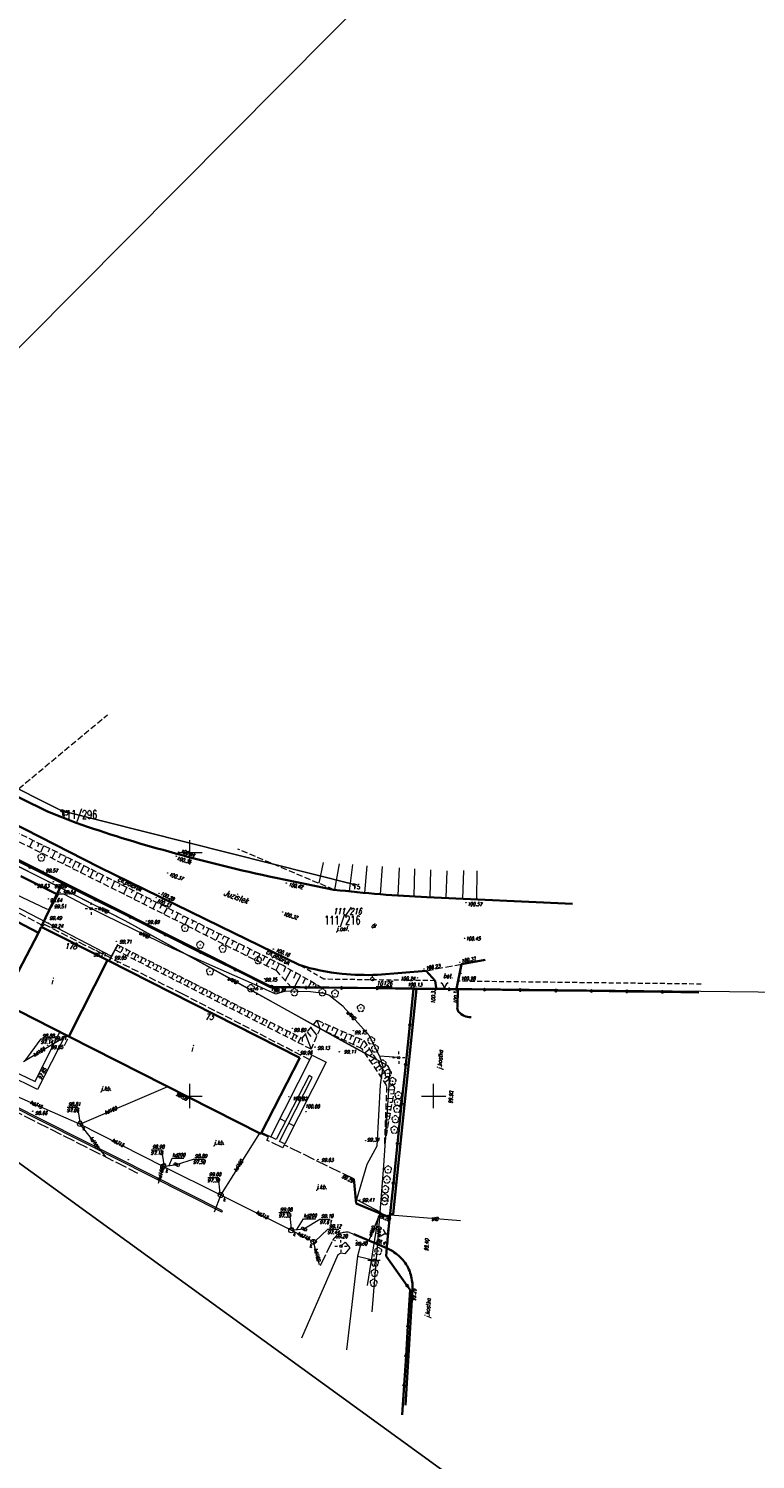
# Model space of a CAD drawing. Header units: metres. Extents: x 7501691 to 7504871, y 5814048 to 5814963.
# Tile 22 of 89: x 7502267 to 7502416, y 5814375 to 5814669. Entities that reach past the tile are written whole.
import ezdxf
from ezdxf.enums import TextEntityAlignment as Align

# ---------------------------------------------------------------- set-up
doc = ezdxf.new("R2010")
doc.units = ezdxf.units.M
doc.header["$MEASUREMENT"] = 0
for name, pattern in [('1', [0]), ('11', [3, 2.5, -0.5]), ('BUD', [0]), ('GDE', [0]), ('KOC', [1.5, 1, -0.5]), ('KOJ', [0]), ('KOU', [2, 1.5, -0.5]), ('SCH', [0]), ('UBK', [0]), ('UEB', [0]), ('UOK', [0]), ('UPC', [0]), ('UPE', [0]), ('UPK', [0]), ('UPT', [0]), ('WJD', [0]), ('WSQ', [1.75, 1.25, -0.5])]:
    doc.linetypes.add(name, pattern=pattern)
doc.layers.get('0').update_dxf_attribs({"linetype": 'CONTINUOUS'})
for name, color, linetype, lineweight in [('1_ view 1', 7, 'CONTINUOUS', 15), ('Dzialki', 7, 'GDE', 18), ('EADOD_T_0', 7, 'CONTINUOUS', 25), ('EADTD_T_0', 7, 'CONTINUOUS', 20), ('EBTPO_L_6', 7, 'WJD', 18), ('EBUOA_T_1', 7, 'CONTINUOUS', 20), ('EBUPP_L_1', 7, 'BUD', 35), ('EBUPP_L_3', 7, '1', 35), ('EDZPD_L_0', 7, 'GDE', 20), ('EDZPP_T_0', 7, 'CONTINUOUS', 15), ('EDZTD_T_0', 7, 'CONTINUOUS', 20), ('EKLTK_T_0', 7, 'CONTINUOUS', 18), ('KRZYZE_L_0', 7, '1', 18), ('Numery_dzialek', 7, 'CONTINUOUS', 18), ('Numery_punktow', 7, 'CONTINUOUS', 9), ('Punkty', 7, 'CONTINUOUS', 18), ('SDROK_T_0', 7, 'CONTINUOUS', 18), ('SDROK_T_1', 7, 'CONTINUOUS', 18), ('SDRPK_L_0', 7, 'KOJ', 35), ('SDRPK_L_1', 7, '11', 15), ('SDRPK_L_2', 7, 'KOC', 18), ('SDRPK_L_3', 7, 'KOJ', 35), ('SDRPK_L_4', 7, 'KOU', 18), ('SDRPK_L_5', 7, '11', 18), ('SZNPS_T_0', 7, 'CONTINUOUS', 18), ('SZNPS_T_3', 7, 'CONTINUOUS', 18), ('SZOPO_L_0', 7, 'CONTINUOUS', 35), ('SZOPO_T_0', 7, 'CONTINUOUS', 18), ('SZZPZ_T_0', 3, 'CONTINUOUS', 18), ('UCCOC_T_0', 6, 'CONTINUOUS', 15), ('UCCPOR_L_1', 6, 'UPC', 18), ('UEEOO_T_0', 1, 'CONTINUOUS', 15), ('UEEPA_T_3', 1, 'CONTINUOUS', 18), ('UEEPON_L_1', 1, 'UEB', 15), ('UKKOA_T_0', 3, 'CONTINUOUS', 15), ('UKKOC_T_0', 3, 'CONTINUOUS', 15), ('UKKOO_T_0', 3, 'CONTINUOUS', 15), ('UKKPA_L_0', 3, '1', 15), ('UKKPA_T_0', 3, 'CONTINUOUS', 18), ('UKKPB_L_3', 14, 'UBK', 18), ('UKKPOD_L_0', 3, 'UPK', 15), ('UKKPOD_L_1', 3, 'UPK', 18), ('UTTOO_T_0', 30, 'CONTINUOUS', 15), ('UTTPO_L_1', 30, 'UPT', 15), ('WUKOS_T_1', 7, 'CONTINUOUS', 15), ('WUKPS_L_6', 7, 'WSQ', 18), ('WWRPH_T_1', 7, 'CONTINUOUS', 18)]:
    doc.layers.add(name, color=color, linetype=linetype, lineweight=lineweight)
doc.styles.get("Standard").update_dxf_attribs({"font": 'Simplex.SHX', "width": 0.75})

# ---------------------------------------------------------------- blocks, each defined once
blk = doc.blocks.new('GRT')
at = {"linetype": 'Continuous'}
blk.add_circle((0, 0), 0.25, dxfattribs=at)
blk = doc.blocks.new('OSM')
at = {"linetype": 'Continuous'}
blk.add_line((0, 0.375), (0, 0.875), dxfattribs=at)
blk.add_circle((0, 0), 0.375, dxfattribs=at)
blk = doc.blocks.new('BGB')
at = {"linetype": 'Continuous'}
for centre, start, end in [((-1.5, 0), 359.9995, 60), ((1.5, 0), 120, 180.0005)]:
    blk.add_arc(centre, 1.5, start, end, dxfattribs=at)
blk = doc.blocks.new('DLI')
at = {"color": 8, "linetype": 'Continuous', "lineweight": 5}
blk.add_circle((0, 0), 0.045, dxfattribs=at)
for centre, start, end in [((-0.36, 0.12), 102.1445, 221.86), ((0, 0.38), 30.1401, 149.8599), ((0.36, 0.12), 318.14, 77.8555), ((-0.22, -0.3), 174.1482, 293.8542), ((0.22, -0.3), 246.1458, 5.8518)]:
    blk.add_arc(centre, 0.375, start, end, dxfattribs=at)
blk = doc.blocks.new('SLS')
at = {"linetype": 'Continuous'}
blk.add_circle((0, 0), 0.25, dxfattribs=at)
blk = doc.blocks.new('LAT')
at = {"linetype": 'Continuous'}
for p, q in [((-1.25, 0), (-0.75, 0)), ((0, 0.75), (0, 1.25)), ((0.75, 0), (1.25, 0)), ((0, -0.75), (0, -1.25))]:
    blk.add_line(p, q, dxfattribs=at)
blk = doc.blocks.new('WLZ')
at = {"linetype": 'Continuous'}
blk.add_circle((0, 0), 0.3, dxfattribs=at)
blk = doc.blocks.new('KRA')
at = {"linetype": 'Continuous'}
for p, q in [((-0.525, -0.25), (-0.525, 0.25)), ((-0.525, 0.25), (0.525, 0.25)), ((-0.175, -0.25), (-0.175, 0.25)), ((0.175, -0.25), (0.175, 0.25)), ((0.525, 0.25), (0.525, -0.25)), ((0.525, -0.25), (-0.525, -0.25))]:
    blk.add_line(p, q, dxfattribs=at)
blk = doc.blocks.new('WSP')
at = {"linetype": 'Continuous'}
blk.add_circle((0, 0), 0.045, dxfattribs=at)

msp = doc.modelspace()

# ---------------------------------------------------------------- linework, layer by layer
at = {"color": 6, "linetype": 'Continuous'}
msp.add_lwpolyline([(7501690.64264, 5814853.18776), (7502800.37644, 5814047.53357), (7501712.58653, 5814047.53357), (7502621.69049, 5814962.90721)], dxfattribs=at)
at = {"layer": '1_ view 1', "linetype": 'Continuous'}
msp.add_lwpolyline([(7502341.05768, 5814455.34054), (7502340.61393, 5814456.16433), (7502299.73136, 5814478.81219), (7502286.70964, 5814485.97315), (7502286.70964, 5814485.97315), (7502271.83345, 5814493.56763), (7502189.90422, 5814534.58885), (7502158.45022, 5814550.02527)], dxfattribs=at)
at = {"layer": 'Dzialki'}
for p, q in [((7502316.75, 5814472.48), (7501945.89, 5814658.18)), ((7502005.96, 5814642.64), (7502273.74, 5814508.55)), ((7502273.74, 5814508.55), (7502333.68, 5814493.4)), ((7502430.59, 5814471.18), (7502316.75, 5814472.48))]:
    msp.add_line(p, q, dxfattribs=at)
at = {"layer": 'EBTPO_L_6', "linetype": 'SCH'}
for p, q in [((7502253.55306, 5814494.50264), (7502283.90706, 5814478.72323)), ((7502316.57859, 5814441.62252), (7502325.09965, 5814458.38628)), ((7502325.09965, 5814458.38628), (7502327.98339, 5814456.96083)), ((7502327.98339, 5814456.96083), (7502319.47659, 5814440.15953)), ((7502324.46659, 5814454.23519), (7502317.71941, 5814441.08402)), ((7502318.41659, 5814440.6722), (7502325.10039, 5814453.82336)), ((7502325.10039, 5814453.82336), (7502324.46659, 5814454.23519)), ((7502318.48581, 5814445.37464), (7502319.62171, 5814444.79186)), ((7502320.32337, 5814444.42401), (7502321.36798, 5814443.8951)), ((7502314.89152, 5814442.43828), (7502316.57859, 5814441.62252)), ((7502317.71941, 5814441.08402), (7502316.57859, 5814441.62252)), ((7502319.47659, 5814440.15953), (7502318.41659, 5814440.6722))]:
    msp.add_line(p, q, dxfattribs=at)
at = {"layer": 'EBTPO_L_6', "linetype": '11'}
for p, q in [((7502283.77598, 5814478.58393), (7502283.33392, 5814477.75623)), ((7502283.86419, 5814478.53682), (7502283.42213, 5814477.70912)), ((7502284.21804, 5814479.41162), (7502283.77598, 5814478.58393)), ((7502284.30624, 5814479.36451), (7502283.86419, 5814478.53682)), ((7502283.99701, 5814478.99778), (7502284.04101, 5814478.8679)), ((7502284.04121, 5814479.08054), (7502284.08522, 5814478.95067)), ((7502284.66009, 5814480.23932), (7502284.21804, 5814479.41162)), ((7502284.7483, 5814480.19221), (7502284.30624, 5814479.36451)), ((7502284.43907, 5814479.82547), (7502284.48307, 5814479.69559)), ((7502284.48327, 5814479.90824), (7502284.52727, 5814479.77836)), ((7502285.10215, 5814481.06701), (7502284.66009, 5814480.23932)), ((7502285.19036, 5814481.0199), (7502284.7483, 5814480.19221)), ((7502284.88112, 5814480.65316), (7502284.92512, 5814480.52328)), ((7502284.92533, 5814480.73593), (7502284.96933, 5814480.60605)), ((7502285.19036, 5814481.0199), (7502285.10215, 5814481.06701)), ((7502283.42213, 5814477.70912), (7502283.33392, 5814477.75623)), ((7502283.55495, 5814478.17008), (7502283.59895, 5814478.0402)), ((7502283.59916, 5814478.25285), (7502283.64316, 5814478.12297))]:
    msp.add_line(p, q, dxfattribs=at)
at = {"layer": 'EBUPP_L_1', "linetype": 'BUD'}
for p, q in [((7502268.92274, 5814483.49879), (7502191.36383, 5814523.83033)), ((7502261.47369, 5814469.17394), (7502268.92274, 5814483.49879)), ((7502261.47369, 5814469.17394), (7502275.17966, 5814462.23015)), ((7502275.17966, 5814462.23015), (7502314.57975, 5814442.26908))]:
    msp.add_line(p, q, dxfattribs=at)
at = {"layer": 'EBUPP_L_1', "linetype": 'KOJ'}
msp.add_line((7502314.57975, 5814442.26908), (7502322.52942, 5814457.83581), dxfattribs=at)
at = {"layer": 'EBUPP_L_3', "linetype": 'BUD'}
for p, q in [((7502268.92274, 5814483.49879), (7502269.49272, 5814484.73197)), ((7502269.49272, 5814484.73197), (7502283.05867, 5814477.89498)), ((7502283.05867, 5814477.89498), (7502322.52942, 5814457.83581))]:
    msp.add_line(p, q, dxfattribs=at)
at = {"layer": 'EBUPP_L_3', "linetype": '1'}
msp.add_line((7502275.17966, 5814462.23015), (7502283.05867, 5814477.89498), dxfattribs=at)
at = {"layer": 'EDZPD_L_0', "linetype": 'GDE'}
for p, q in [((7502316.74662, 5814472.47544), (7501945.89356, 5814658.17782)), ((7502273.73507, 5814508.555), (7502005.96008, 5814642.63896)), ((7502333.68153, 5814493.39608), (7502273.73507, 5814508.555)), ((7502430.58545, 5814471.18376), (7502316.74662, 5814472.47544))]:
    msp.add_line(p, q, dxfattribs=at)
at = {"layer": 'KRZYZE_L_0', "linetype": '1'}
for p, q in [((7502300, 5814497.5), (7502300, 5814502.5)), ((7502297.5, 5814500), (7502302.5, 5814500)), ((7502300, 5814447.5), (7502300, 5814452.5)), ((7502350, 5814447.5), (7502350, 5814452.5)), ((7502297.5, 5814450), (7502302.5, 5814450)), ((7502347.5, 5814450), (7502352.5, 5814450))]:
    msp.add_line(p, q, dxfattribs=at)
at = {"layer": 'SDRPK_L_0', "linetype": 'KOJ'}
for p, q in [((7502350.32307, 5814473.67369), (7502348.49192, 5814475.72219)), ((7502355.74798, 5814477.08422), (7502354.73291, 5814471.98156)), ((7502350.56062, 5814472.18102), (7502350.32307, 5814473.67369)), ((7502341.72, 5814425.75), (7502346.53, 5814472.04)), ((7502355, 5814471.92), (7502354.89, 5814468.37)), ((7502334.11, 5814427.94), (7502333.62, 5814432.97)), ((7502341.02164, 5814425.07026), (7502334.11, 5814427.94)), ((7502341.12, 5814425.81), (7502341.72, 5814425.75)), ((7502333.64, 5814421.64), (7502340.4, 5814418.78)), ((7502341.63, 5814418.12), (7502340.4, 5814418.78)), ((7502344.26, 5814386.5), (7502345.71, 5814410.43))]:
    msp.add_line(p, q, dxfattribs=at)
for centre, radius, start, end in [((7502356.21519, 5814468.11542), 1.34942, 169.1253541, 217.1765433), ((7502357.75687, 5814469.73995), 3.5779, 222.9962314, 268.9859915), ((7502336.10358, 5814409.61101), 10.14614, 39.6117046, 56.9970992), ((7502338.29973, 5814411.47608), 7.26523, 14.2952847, 39.3231309), ((7502334.60308, 5814410.42707), 11.10692, 0.0150955, 14.8304705)]:
    msp.add_arc(centre, radius, start, end, dxfattribs=at)
at = {"layer": 'SDRPK_L_1', "linetype": 'KOU'}
msp.add_line((7502348.49192, 5814475.72219), (7502355.74798, 5814477.08422), dxfattribs=at)
at = {"layer": 'SDRPK_L_1', "linetype": '11'}
for p, q in [((7502297.45, 5814450.95), (7502261.51, 5814469.19)), ((7502314.54, 5814442.28), (7502297.45, 5814450.95)), ((7502260.61, 5814448.65), (7502289.27, 5814434.19)), ((7502316.13, 5814441.54), (7502314.54, 5814442.28)), ((7502315.81, 5814440.91), (7502316.13, 5814441.54)), ((7502319.04, 5814439.34), (7502315.81, 5814440.91)), ((7502319.36, 5814439.96), (7502319.04, 5814439.34)), ((7502333.62, 5814432.97), (7502319.36, 5814439.96)), ((7502340.4, 5814418.78), (7502341.12, 5814425.81)), ((7502326.82, 5814415.19), (7502329.28, 5814420.34)), ((7502332.76152, 5814421.97861), (7502333.64, 5814421.64))]:
    msp.add_line(p, q, dxfattribs=at)
msp.add_arc((7502332.14445, 5814418.77181), 3.26563, 79.1080026, 151.3008144, dxfattribs=at)
at = {"layer": 'SDRPK_L_2', "linetype": 'KOC'}
for p, q in [((7502327.50006, 5814473.97173), (7502322.40374, 5814476.90653)), ((7502350.32307, 5814473.67369), (7502327.50006, 5814473.97173))]:
    msp.add_line(p, q, dxfattribs=at)
at = {"layer": 'SDRPK_L_3', "linetype": 'KOJ'}
for p, q in [((7502270.73686, 5814508.40302), (7502256.77816, 5814515.35132)), ((7502281.40365, 5814496.98873), (7502259.56135, 5814508.11741)), ((7502276.64236, 5814506.11537), (7502270.73686, 5814508.40302)), ((7502306.26932, 5814484.78688), (7502281.40365, 5814496.98873)), ((7502329.56469, 5814492.36402), (7502317.61277, 5814494.79197)), ((7502378.53091, 5814489.44708), (7502348.63652, 5814490.84134)), ((7502322.40374, 5814476.90653), (7502306.26932, 5814484.78688)), ((7502348.49192, 5814475.72219), (7502338.4807, 5814474.8748)), ((7502360.57781, 5814477.96369), (7502355.74798, 5814477.08422))]:
    msp.add_line(p, q, dxfattribs=at)
for centre, radius, start, end in [((7502361.86116, 5814746.23711), 254.7954, 250.4603116, 254.9467716), ((7502388.26162, 5814829.29188), 341.87929, 254.2891565, 258.0739814), ((7502360.03062, 5814753.75467), 263.16011, 263.3519854, 267.5184751), ((7502335.93314, 5814519.80766), 44.9839, 252.4966942, 263.9850257), ((7502336.56342, 5814538.25061), 63.40481, 265.1650894, 271.7328192)]:
    msp.add_arc(centre, radius, start, end, dxfattribs=at)
at = {"layer": 'SDRPK_L_4', "linetype": 'KOU'}
for p, q in [((7502269.9021, 5814484.95696), (7502237.95903, 5814501.33401)), ((7502270.12387, 5814485.24218), (7502269.9021, 5814484.95696)), ((7502278.5216, 5814480.9341), (7502270.12387, 5814485.24218)), ((7502298.39091, 5814470.98757), (7502278.5216, 5814480.9341)), ((7502324.62989, 5814457.39805), (7502298.39091, 5814470.98757)), ((7502274.25608, 5814460.36858), (7502275.17966, 5814462.23015))]:
    msp.add_line(p, q, dxfattribs=at)
at = {"layer": 'SDRPK_L_5', "linetype": 'KOC'}
msp.add_line((7502404.95791, 5814472.98145), (7502355.04724, 5814473.56171), dxfattribs=at)
at = {"layer": 'SZOPO_L_0'}
for p, q in [((7502267.15075, 5814497.05192), (7502260.15523, 5814500.52084)), ((7502273.87, 5814493.72), (7502267.15075, 5814497.05192)), ((7502265.32971, 5814495.11922), (7502272.71, 5814491.46)), ((7502273.87, 5814493.72), (7502272.71, 5814491.46)), ((7502273.87, 5814493.72), (7502280.57569, 5814490.36087)), ((7502272.71, 5814491.46), (7502269.55, 5814484.86)), ((7502280.57569, 5814490.36087), (7502287.76255, 5814486.76069)), ((7502287.76255, 5814486.76069), (7502294.94941, 5814483.16052)), ((7502294.94941, 5814483.16052), (7502302.13627, 5814479.56035)), ((7502302.13627, 5814479.56035), (7502309.32314, 5814475.96017)), ((7502309.32314, 5814475.96017), (7502316.51, 5814472.36)), ((7502323.81349, 5814472.27805), (7502316.51, 5814472.36)), ((7502331.11698, 5814472.1961), (7502323.81349, 5814472.27805)), ((7502338.42047, 5814472.11415), (7502331.11698, 5814472.1961)), ((7502345.92, 5814472.03), (7502338.42047, 5814472.11415)), ((7502345.92, 5814472.03), (7502345.1419, 5814464.57047)), ((7502353.21152, 5814471.93658), (7502345.92, 5814472.03)), ((7502360.50303, 5814471.84317), (7502353.21152, 5814471.93658)), ((7502367.79455, 5814471.74975), (7502360.50303, 5814471.84317)), ((7502375.08607, 5814471.65633), (7502367.79455, 5814471.74975)), ((7502382.37758, 5814471.56291), (7502375.08607, 5814471.65633)), ((7502389.6691, 5814471.4695), (7502382.37758, 5814471.56291)), ((7502396.96062, 5814471.37608), (7502389.6691, 5814471.4695)), ((7502404.46, 5814471.28), (7502396.96062, 5814471.37608)), ((7502345.1419, 5814464.57047), (7502344.29552, 5814456.45638)), ((7502344.29552, 5814456.45638), (7502343.44914, 5814448.34228)), ((7502343.44914, 5814448.34228), (7502342.60276, 5814440.22819)), ((7502342.60276, 5814440.22819), (7502341.75638, 5814432.11409)), ((7502341.75638, 5814432.11409), (7502340.91, 5814424)), ((7502340.91, 5814424), (7502340.42, 5814419.05)), ((7502340.42, 5814419.05), (7502340.28, 5814417.15)), ((7502340.28, 5814417.15), (7502344.61758, 5814411.03155)), ((7502344.61758, 5814411.03155), (7502345.2, 5814410.21)), ((7502345.2, 5814410.21), (7502344.73035, 5814402.72472)), ((7502344.73035, 5814402.72472), (7502344.35023, 5814396.66648)), ((7502344.35023, 5814396.66648), (7502343.97012, 5814390.60824)), ((7502343.97012, 5814390.60824), (7502343.59, 5814384.55))]:
    msp.add_line(p, q, dxfattribs=at)
for centre in [(7502267.15075, 5814497.05192), (7502280.57569, 5814490.36087), (7502287.76255, 5814486.76069), (7502294.94941, 5814483.16052), (7502302.13627, 5814479.56035), (7502309.32314, 5814475.96017), (7502323.81349, 5814472.27805), (7502331.11698, 5814472.1961), (7502338.42047, 5814472.11415), (7502353.21152, 5814471.93658), (7502360.50303, 5814471.84317), (7502367.79455, 5814471.74975), (7502375.08607, 5814471.65633), (7502382.37758, 5814471.56291), (7502389.6691, 5814471.4695), (7502396.96062, 5814471.37608), (7502345.1419, 5814464.57047), (7502344.29552, 5814456.45638), (7502343.44914, 5814448.34228), (7502342.60276, 5814440.22819), (7502341.75638, 5814432.11409), (7502344.61758, 5814411.03155), (7502344.73035, 5814402.72472), (7502344.35023, 5814396.66648), (7502343.97012, 5814390.60824)]:
    msp.add_circle(centre, 0.17, dxfattribs=at)
at = {"layer": 'UCCPOR_L_1', "linetype": 'UPC'}
for p, q in [((7502268.20719, 5814452.95024), (7502273.27944, 5814463.19285)), ((7502274.46509, 5814462.59217), (7502268.74613, 5814451.36598)), ((7502261.96437, 5814456.02287), (7502268.20719, 5814452.95024)), ((7502268.74613, 5814451.36598), (7502262.59838, 5814454.37525))]:
    msp.add_line(p, q, dxfattribs=at)
at = {"layer": 'UEEPON_L_1', "linetype": 'UPE'}
for p, q in [((7502268.96349, 5814495.03278), (7502239.56874, 5814509.77482)), ((7502270.61272, 5814488.35304), (7502259.05105, 5814493.84689)), ((7502286.70964, 5814485.97315), (7502268.96349, 5814495.03278)), ((7502273.02166, 5814491.41195), (7502271.51698, 5814488.69852)), ((7502274.1307, 5814491.43194), (7502273.02166, 5814491.41195)), ((7502279.73581, 5814488.48198), (7502274.1307, 5814491.43194)), ((7502271.13259, 5814488.30361), (7502270.61272, 5814488.35304)), ((7502271.51698, 5814488.69852), (7502271.13259, 5814488.30361)), ((7502282.44922, 5814487.11592), (7502279.73581, 5814488.48198)), ((7502296.61044, 5814480.18666), (7502282.44922, 5814487.11592)), ((7502310.73047, 5814472.76352), (7502286.70964, 5814485.97315)), ((7502312.61348, 5814473.13887), (7502296.61044, 5814480.18666)), ((7502331.01194, 5814461.42283), (7502310.73047, 5814472.76352)), ((7502317.66394, 5814470.94139), (7502312.61348, 5814473.13887)), ((7502313.69926, 5814471.99757), (7502313.97643, 5814472.55214)), ((7502319.54525, 5814471.51602), (7502317.66394, 5814470.94139)), ((7502324.734, 5814471.41783), (7502319.54525, 5814471.51602)), ((7502327.52647, 5814471.04199), (7502324.734, 5814471.41783)), ((7502328.47714, 5814470.68566), (7502327.52647, 5814471.04199)), ((7502331.42836, 5814468.34922), (7502328.47714, 5814470.68566)), ((7502336.85572, 5814462.34937), (7502331.42836, 5814468.34922)), ((7502340.61393, 5814456.16433), (7502331.01194, 5814461.42283)), ((7502338.93585, 5814458.2106), (7502336.85572, 5814462.34937)), ((7502342.8584, 5814457.87579), (7502338.93585, 5814458.2106)), ((7502338.93585, 5814458.2106), (7502339.59996, 5814456.06911)), ((7502339.59996, 5814456.06911), (7502339.0619, 5814452.26659)), ((7502341.05768, 5814455.34054), (7502339.7617, 5814435.72611)), ((7502340.61393, 5814456.16433), (7502341.05768, 5814455.34054)), ((7502339.0619, 5814452.26659), (7502338.33514, 5814439.71844)), ((7502338.33514, 5814439.71844), (7502336.27611, 5814435.91568)), ((7502336.27611, 5814435.91568), (7502334.21762, 5814428.78578)), ((7502339.7617, 5814435.72611), (7502338.52848, 5814419.91412)), ((7502334.21762, 5814428.78578), (7502339.09784, 5814426.12486)), ((7502339.09784, 5814426.12486), (7502336.69057, 5814420.35745)), ((7502331.00666, 5814419.17556), (7502331.83039, 5814419.99956)), ((7502331.83039, 5814419.99956), (7502332.81286, 5814418.85898)), ((7502336.69057, 5814420.35745), (7502334.99323, 5814419.44895)), ((7502338.52848, 5814419.91412), (7502337.35837, 5814405.71818)), ((7502330.37321, 5814417.36931), (7502322.92956, 5814400.28885)), ((7502330.97521, 5814417.71796), (7502330.37321, 5814417.36931)), ((7502331.79909, 5814417.59134), (7502330.97521, 5814417.71796)), ((7502332.81286, 5814418.85898), (7502331.79909, 5814417.59134)), ((7502334.39749, 5814417.11392), (7502332.15085, 5814397.87958)), ((7502334.99323, 5814419.44895), (7502334.39749, 5814417.11392)), ((7502334.39749, 5814417.11392), (7502337.78813, 5814416.2906))]:
    msp.add_line(p, q, dxfattribs=at)
at = {"layer": 'UKKOC_T_0', "linetype": 'Continuous', "lineweight": 0}
for p, q in [((7502266.11, 5814457.13), (7502269.46776, 5814461.72078)), ((7502269.46776, 5814461.72078), (7502271.69346, 5814461.72078)), ((7502274.80613, 5814447.68632), (7502277.00468, 5814447.68632)), ((7502277.47, 5814444.6), (7502277.00468, 5814447.68632)), ((7502292.02622, 5814438.94999), (7502294.22478, 5814438.94999)), ((7502294.72, 5814435.86), (7502294.22478, 5814438.94999)), ((7502297.27, 5814435.92), (7502300.74949, 5814437.05675)), ((7502300.74949, 5814437.05675), (7502302.97518, 5814437.05675)), ((7502303.6676, 5814433.29443), (7502305.8933, 5814433.29443)), ((7502306.23, 5814429.98), (7502305.8933, 5814433.29443)), ((7502318.27728, 5814426.07199), (7502320.50298, 5814426.07199)), ((7502320.87, 5814422.73), (7502320.50298, 5814426.07199)), ((7502323.39, 5814422.7), (7502326.68961, 5814424.74383)), ((7502325.66, 5814420.16), (7502328.30642, 5814422.64405)), ((7502326.68961, 5814424.74383), (7502328.75245, 5814424.74383)), ((7502328.30642, 5814422.64405), (7502330.5864, 5814422.64405))]:
    msp.add_line(p, q, dxfattribs=at)
at = {"layer": 'UKKOO_T_0', "linetype": 'Continuous', "lineweight": 0}
for p, q in [((7502295.72278, 5814435.76288), (7502296.342, 5814437.25113)), ((7502296.342, 5814437.25113), (7502298.78483, 5814437.24175)), ((7502321.95334, 5814422.56335), (7502323.29885, 5814424.80625)), ((7502323.29885, 5814424.80625), (7502325.74167, 5814424.79668))]:
    msp.add_line(p, q, dxfattribs=at)
at = {"layer": 'UKKPA_L_0', "linetype": '1'}
for centre, radius in [((7502277.43, 5814444.24), 0.49772), ((7502294.54, 5814435.56), 0.49759), ((7502306.33, 5814429.65), 0.50181), ((7502320.8, 5814422.43), 0.50475), ((7502325.33, 5814420.07), 0.49753)]:
    msp.add_circle(centre, radius, dxfattribs=at)
at = {"layer": 'UKKPB_L_3', "linetype": 'UOK'}
for p, q in [((7502306.52536, 5814426.13988), (7502263.00671, 5814448.1286)), ((7502306.68959, 5814426.445), (7502263.18901, 5814448.40215)), ((7502306.52536, 5814426.13988), (7502306.68959, 5814426.445))]:
    msp.add_line(p, q, dxfattribs=at)
at = {"layer": 'UKKPOD_L_0', "linetype": 'UPK'}
for p, q in [((7502274.86, 5814462.41), (7502265.81, 5814457.05)), ((7502277.43, 5814444.24), (7502295.45, 5814451.97)), ((7502277.43, 5814444.24), (7502262.74, 5814450.65)), ((7502294.54, 5814435.56), (7502277.43, 5814444.24)), ((7502277.43, 5814444.24), (7502282.77, 5814437.47)), ((7502306.33, 5814429.65), (7502314.32, 5814442.39)), ((7502294.54, 5814435.56), (7502293.51, 5814432.04)), ((7502294.54, 5814435.56), (7502297.27, 5814435.92)), ((7502306.33, 5814429.65), (7502294.54, 5814435.56)), ((7502305.07, 5814426.19), (7502306.33, 5814429.65)), ((7502320.8, 5814422.43), (7502306.33, 5814429.65)), ((7502320.8, 5814422.43), (7502323.39, 5814422.7)), ((7502325.33, 5814420.07), (7502320.8, 5814422.43)), ((7502326.58, 5814415.31), (7502325.33, 5814420.07))]:
    msp.add_line(p, q, dxfattribs=at)
at = {"layer": 'UKKPOD_L_1', "linetype": 'UPK'}
for p, q in [((7502327.34519, 5814497.92823), (7502326.4806, 5814493.6723)), ((7502330.64744, 5814497.64622), (7502329.67707, 5814492.3484)), ((7502333.36693, 5814497.50538), (7502332.71444, 5814492.04868)), ((7502336.28068, 5814497.27628), (7502335.84012, 5814491.696)), ((7502339.45931, 5814497.1002), (7502339.07173, 5814491.46695)), ((7502342.93814, 5814496.87119), (7502342.69184, 5814491.18499)), ((7502346.09911, 5814496.67745), (7502345.95876, 5814491.02658)), ((7502349.40136, 5814496.43075), (7502349.24334, 5814490.8152)), ((7502352.73891, 5814496.2547), (7502352.51024, 5814490.74509)), ((7502356.16472, 5814496.32588), (7502355.91845, 5814490.49841)), ((7502358.86654, 5814496.25567), (7502358.79687, 5814490.33994))]:
    msp.add_line(p, q, dxfattribs=at)
at = {"layer": 'UTTPO_L_1', "linetype": 'UPT'}
for p, q in [((7502341.19211, 5814425.53883), (7502338.62552, 5814425.25324)), ((7502355.51479, 5814424.40039), (7502341.19211, 5814425.53883)), ((7502338.62552, 5814425.25324), (7502336.37804, 5814411.1205))]:
    msp.add_line(p, q, dxfattribs=at)
at = {"layer": 'WUKPS_L_6', "linetype": 'WSQ'}
for p, q in [((7502263.52907, 5814511.99089), (7502283.05489, 5814528.26677)), ((7502286.49495, 5814491.41675), (7502247.10491, 5814511.08806)), ((7502277.57051, 5814497.64728), (7502260.93354, 5814505.84362)), ((7502329.56469, 5814492.36402), (7502309.81549, 5814500.70035)), ((7502290.20671, 5814491.23269), (7502277.57051, 5814497.64728)), ((7502317.83587, 5814475.67334), (7502286.49495, 5814491.41675)), ((7502304.5462, 5814484.046), (7502290.20671, 5814491.23269)), ((7502319.12337, 5814476.78014), (7502304.5462, 5814484.046)), ((7502324.85344, 5814459.62942), (7502284.76619, 5814479.96604)), ((7502285.14625, 5814481.04346), (7502323.04692, 5814461.8789)), ((7502320.84784, 5814472.25145), (7502317.83587, 5814475.67334)), ((7502327.3038, 5814472.13447), (7502319.12337, 5814476.78014)), ((7502323.04692, 5814461.8789), (7502326.08827, 5814465.55508)), ((7502326.72229, 5814463.8124), (7502324.85344, 5814459.62942)), ((7502326.08827, 5814465.55508), (7502335.72177, 5814461.40562)), ((7502335.3418, 5814459.69447), (7502326.72229, 5814463.8124)), ((7502335.72177, 5814461.40562), (7502341.99736, 5814451.67873)), ((7502340.44463, 5814452.1221), (7502335.3418, 5814459.69447)), ((7502339.97126, 5814440.20773), (7502340.44463, 5814452.1221)), ((7502341.99736, 5814451.67873), (7502339.97126, 5814440.20773))]:
    msp.add_line(p, q, dxfattribs=at)
at = {"layer": 'WUKPS_L_6', "linetype": '1'}
for p, q in [((7502267.73245, 5814502.52194), (7502267.09697, 5814501.12068)), ((7502268.97803, 5814501.84751), (7502268.73164, 5814501.18581)), ((7502269.95114, 5814501.34169), (7502269.34159, 5814500.01828)), ((7502271.20968, 5814500.75808), (7502270.84653, 5814500.08339)), ((7502272.36443, 5814500.21337), (7502271.69002, 5814498.8121)), ((7502273.44133, 5814499.65567), (7502273.05225, 5814498.82529)), ((7502274.5831, 5814499.09799), (7502273.96059, 5814497.72268)), ((7502275.64703, 5814498.59218), (7502275.232, 5814497.78775)), ((7502276.52931, 5814498.13824), (7502275.82895, 5814496.76292)), ((7502277.41159, 5814497.69728), (7502276.98359, 5814496.89284)), ((7502278.25494, 5814497.3082), (7502277.51567, 5814495.88098)), ((7502279.31109, 5814496.7505), (7502278.99984, 5814496.02393)), ((7502280.16742, 5814496.32251), (7502279.50599, 5814494.94719)), ((7502281.07565, 5814495.84263), (7502280.68657, 5814495.05117)), ((7502282.20445, 5814495.32386), (7502281.53005, 5814493.89665)), ((7502283.24244, 5814494.74021), (7502282.95711, 5814494.15635)), ((7502284.53991, 5814494.07876), (7502283.89145, 5814492.71642)), ((7502285.66871, 5814493.53405), (7502285.34447, 5814492.88531)), ((7502287.05699, 5814492.88559), (7502286.36962, 5814491.47134)), ((7502288.22473, 5814492.21114), (7502287.93941, 5814491.61431)), ((7502289.15892, 5814491.73126), (7502288.4845, 5814490.39487)), ((7502290.20671, 5814491.23269), (7502289.85969, 5814490.52482)), ((7502291.17, 5814490.73261), (7502290.49559, 5814489.37027)), ((7502292.09121, 5814490.23976), (7502291.87074, 5814489.73375)), ((7502293.09026, 5814489.73394), (7502292.41584, 5814488.4235)), ((7502294.16716, 5814489.22814), (7502293.80401, 5814488.52751)), ((7502295.31339, 5814488.66631), (7502294.60006, 5814487.30396)), ((7502296.58492, 5814488.00485), (7502296.23474, 5814487.31719)), ((7502297.58397, 5814487.52499), (7502296.90955, 5814486.22751)), ((7502298.60898, 5814487.0062), (7502298.40149, 5814486.46127)), ((7502299.58208, 5814486.51336), (7502298.94659, 5814485.17697)), ((7502300.63304, 5814485.96863), (7502300.37366, 5814485.35883)), ((7502301.69696, 5814485.46283), (7502301.04849, 5814484.15238)), ((7502302.91659, 5814484.82731), (7502302.59235, 5814484.20452)), ((7502303.88969, 5814484.34744), (7502303.22824, 5814483.04997)), ((7502304.88874, 5814483.84163), (7502304.53856, 5814483.17991)), ((7502306.01755, 5814483.27097), (7502305.34312, 5814481.98646)), ((7502306.93875, 5814482.79109), (7502306.64047, 5814482.14235)), ((7502307.91186, 5814482.32419), (7502307.23744, 5814481.02671)), ((7502308.93684, 5814481.89622), (7502308.52182, 5814481.05287)), ((7502310.0397, 5814481.28664), (7502309.41718, 5814479.96322)), ((7502285.6511, 5814480.7727), (7502285.40363, 5814480.28993)), ((7502286.31955, 5814480.45099), (7502285.79984, 5814479.52258)), ((7502287.06228, 5814480.05502), (7502286.83954, 5814479.6589)), ((7502287.65646, 5814479.74567), (7502287.13675, 5814478.7925)), ((7502288.27538, 5814479.49822), (7502287.94129, 5814478.8669)), ((7502288.99335, 5814479.11462), (7502288.46128, 5814478.07481)), ((7502289.51326, 5814478.80526), (7502289.24104, 5814478.28535)), ((7502290.28074, 5814478.43405), (7502289.77342, 5814477.43138)), ((7502311.15553, 5814480.74192), (7502310.80537, 5814479.93749)), ((7502312.31028, 5814480.14531), (7502311.68777, 5814478.75703)), ((7502313.30933, 5814479.67842), (7502312.95917, 5814478.89994)), ((7502314.32136, 5814479.13369), (7502313.60803, 5814477.77134)), ((7502315.39826, 5814478.61491), (7502314.97027, 5814477.77156)), ((7502291.02347, 5814478.05046), (7502290.73886, 5814477.53055)), ((7502291.86521, 5814477.67927), (7502291.39503, 5814476.62708)), ((7502292.65746, 5814477.23379), (7502292.34811, 5814476.66437)), ((7502293.43732, 5814476.81308), (7502292.94237, 5814475.82278)), ((7502294.19241, 5814476.479), (7502293.87069, 5814475.90957)), ((7502295.03416, 5814476.07067), (7502294.47733, 5814475.08036)), ((7502295.87592, 5814475.62521), (7502295.52944, 5814475.01864)), ((7502316.37137, 5814478.1091), (7502315.64506, 5814476.77269)), ((7502317.30555, 5814477.62922), (7502316.95538, 5814476.90264)), ((7502318.34353, 5814477.12341), (7502317.64316, 5814475.79998)), ((7502319.641, 5814476.48791), (7502319.17411, 5814475.50183)), ((7502320.69197, 5814475.86534), (7502319.5636, 5814473.7245)), ((7502296.73006, 5814475.14261), (7502296.22273, 5814474.20182)), ((7502297.52229, 5814474.77141), (7502297.15106, 5814474.17722)), ((7502298.3888, 5814474.32595), (7502297.84434, 5814473.3604)), ((7502299.15628, 5814473.95474), (7502298.82219, 5814473.32342)), ((7502299.87425, 5814473.57114), (7502299.35454, 5814472.6056)), ((7502300.51794, 5814473.27418), (7502300.20859, 5814472.70476)), ((7502301.33494, 5814472.85347), (7502300.81523, 5814471.87555)), ((7502321.76888, 5814475.25575), (7502321.27606, 5814474.13993)), ((7502322.67711, 5814474.77587), (7502321.38016, 5814472.25877)), ((7502323.72808, 5814474.17925), (7502323.13147, 5814473.05044)), ((7502324.88285, 5814473.46588), (7502324.2214, 5814472.18138)), ((7502325.4278, 5814473.12865), (7502325.23326, 5814472.68751)), ((7502325.93381, 5814472.86926), (7502325.55769, 5814472.15564)), ((7502302.13956, 5814472.42038), (7502301.86734, 5814471.83858)), ((7502302.89466, 5814472.04917), (7502302.32544, 5814471.05886)), ((7502303.63738, 5814471.67795), (7502303.30329, 5814470.99713)), ((7502304.51627, 5814471.2325), (7502303.98419, 5814470.24219)), ((7502305.20948, 5814470.88603), (7502304.9744, 5814470.29186)), ((7502306.02647, 5814470.49007), (7502305.4944, 5814469.45026)), ((7502306.86823, 5814470.04461), (7502306.55889, 5814469.37617)), ((7502307.809, 5814469.59916), (7502307.30168, 5814468.58411)), ((7502308.48984, 5814469.20319), (7502308.22999, 5814468.69566)), ((7502309.24494, 5814468.84435), (7502308.73762, 5814467.8293)), ((7502309.92577, 5814468.51026), (7502309.64117, 5814467.94084)), ((7502310.59422, 5814468.16379), (7502310.0869, 5814467.14874)), ((7502311.3617, 5814467.76783), (7502311.10186, 5814467.22317)), ((7502312.19108, 5814467.33474), (7502311.659, 5814466.34444)), ((7502312.92142, 5814466.98828), (7502312.58733, 5814466.34459)), ((7502313.76318, 5814466.54282), (7502313.20634, 5814465.57727)), ((7502314.40686, 5814466.24586), (7502314.1594, 5814465.7012)), ((7502315.21148, 5814465.81277), (7502314.69178, 5814464.81009)), ((7502315.8428, 5814465.5158), (7502315.52109, 5814464.79784)), ((7502316.56076, 5814465.16934), (7502316.00393, 5814464.15428)), ((7502317.40252, 5814464.7115), (7502317.1303, 5814464.16684)), ((7502318.35567, 5814464.29081), (7502317.79884, 5814463.23861)), ((7502319.08602, 5814463.85771), (7502318.82618, 5814463.28829)), ((7502326.11679, 5814462.44777), (7502324.89114, 5814464.01954)), ((7502326.72229, 5814463.8124), (7502325.34902, 5814464.60137)), ((7502326.72229, 5814463.8124), (7502326.08827, 5814465.55508)), ((7502327.18096, 5814464.32935), (7502327.47793, 5814464.94829)), ((7502327.99806, 5814463.27738), (7502328.55487, 5814464.46573)), ((7502329.18629, 5814463.46323), (7502329.43375, 5814464.06978)), ((7502329.75584, 5814462.38646), (7502330.37452, 5814463.66147)), ((7502319.98967, 5814463.39987), (7502319.51948, 5814462.38483)), ((7502320.65811, 5814463.10292), (7502320.39827, 5814462.54588)), ((7502321.40084, 5814462.71933), (7502320.90591, 5814461.64238)), ((7502321.95788, 5814462.4471), (7502321.63617, 5814461.7539)), ((7502322.7625, 5814462.02639), (7502322.20566, 5814461.03608)), ((7502323.04692, 5814461.8789), (7502323.04732, 5814461.17237)), ((7502323.74024, 5814462.64543), (7502324.85344, 5814459.62942)), ((7502324.0496, 5814463.14059), (7502324.81717, 5814462.20001)), ((7502330.98123, 5814462.42379), (7502331.35242, 5814463.30267)), ((7502331.67454, 5814461.47082), (7502332.28082, 5814462.85722)), ((7502332.88753, 5814461.58241), (7502333.24634, 5814462.44891)), ((7502333.4942, 5814460.60467), (7502334.12522, 5814462.10247)), ((7502334.58339, 5814460.90191), (7502334.94221, 5814461.73127)), ((7502334.96726, 5814459.87462), (7502335.72177, 5814461.40562)), ((7502335.74705, 5814459.91188), (7502336.30396, 5814460.45658)), ((7502335.94526, 5814458.90931), (7502336.7992, 5814459.65211)), ((7502336.91081, 5814458.35247), (7502337.46775, 5814458.69913)), ((7502337.08429, 5814457.17661), (7502337.98775, 5814457.84516)), ((7502337.77752, 5814456.65686), (7502338.49536, 5814457.10257)), ((7502338.09951, 5814455.66669), (7502338.95346, 5814456.31047)), ((7502338.8051, 5814455.2831), (7502339.3744, 5814455.70403)), ((7502339.0652, 5814454.24341), (7502339.90678, 5814454.87481)), ((7502339.91936, 5814453.59991), (7502340.50105, 5814454.00846)), ((7502340.01232, 5814452.86097), (7502340.80439, 5814453.45523)), ((7502340.98286, 5814452.04915), (7502341.59677, 5814452.22749)), ((7502340.34086, 5814449.56236), (7502341.59102, 5814449.51305)), ((7502341.91256, 5814451.20885), (7502340.4396, 5814451.28288)), ((7502341.73941, 5814450.39189), (7502341.18241, 5814450.41656)), ((7502340.22996, 5814446.50505), (7502341.04689, 5814446.4928)), ((7502340.29162, 5814447.91612), (7502341.31898, 5814447.85439)), ((7502340.73733, 5814447.22304), (7502341.17055, 5814447.22311)), ((7502340.99701, 5814448.73316), (7502341.47975, 5814448.70848)), ((7502340.06955, 5814443.43535), (7502340.52753, 5814443.39829)), ((7502340.16829, 5814445.15587), (7502340.81194, 5814445.11884)), ((7502340.45311, 5814444.31423), (7502340.68828, 5814444.33902)), ((7502340.58901, 5814445.92335), (7502340.94797, 5814445.8739)), ((7502340.08212, 5814442.19758), (7502340.35444, 5814442.18525)), ((7502340.29245, 5814442.80412), (7502340.46574, 5814442.80415))]:
    msp.add_line(p, q, dxfattribs=at)
at = {"layer": 'WUKPS_L_6', "linetype": 'UPK'}
for p, q in [((7502327.34519, 5814497.92823), (7502326.4806, 5814493.6723)), ((7502330.64744, 5814497.64622), (7502329.67707, 5814492.3484)), ((7502333.36693, 5814497.50538), (7502332.71444, 5814492.04868)), ((7502336.28068, 5814497.27628), (7502335.84012, 5814491.696)), ((7502339.45931, 5814497.1002), (7502339.07173, 5814491.46695)), ((7502342.93814, 5814496.87119), (7502342.69184, 5814491.18499)), ((7502346.09911, 5814496.67745), (7502345.95876, 5814491.02658)), ((7502349.40136, 5814496.43075), (7502349.24334, 5814490.8152)), ((7502352.73891, 5814496.2547), (7502352.51024, 5814490.74509)), ((7502356.16472, 5814496.32588), (7502355.91845, 5814490.49841)), ((7502358.86654, 5814496.25567), (7502358.79687, 5814490.33994))]:
    msp.add_line(p, q, dxfattribs=at)

# ---------------------------------------------------------------- block references
at = {"layer": 'EDZPP_T_0', "rotation": 0.0091424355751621}
for p in [(7502273.73507, 5814508.555), (7502316.74662, 5814472.47544)]:
    msp.add_blockref('GRT', p, dxfattribs=at)
at = {"layer": 'Punkty'}
for p in [(7502273.74, 5814508.55), (7502333.68, 5814493.4), (7502316.75, 5814472.48)]:
    msp.add_blockref('GRT', p, dxfattribs=at)
at = {"layer": 'SZNPS_T_0', "rotation": 0.0091424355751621}
msp.add_blockref('OSM', (7502337.4423, 5814474.0136), dxfattribs=at)
at = {"layer": 'SZOPO_T_0'}
for p, rotation in [((7502352.23684, 5814471.95781), 358.9111547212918), ((7502340.67166, 5814421.59231), 73.95566639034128)]:
    msp.add_blockref('BGB', p, dxfattribs=dict(at, rotation=rotation))
at = {"layer": 'SZZPZ_T_0', "rotation": 0.0091424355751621}
for p in [(7502269.49615, 5814498.93552), (7502299.0044, 5814484.51751), (7502302.1067, 5814481.01226), (7502306.7367, 5814480.24101), (7502313.99339, 5814477.86565), (7502304.10745, 5814475.5826), (7502312.50505, 5814472.09838), (7502321.44634, 5814471.30631), (7502327.16578, 5814471.27723), (7502329.79555, 5814471.02767), (7502335.07551, 5814468.04881), (7502337.20986, 5814461.41006), (7502338.0023, 5814459.73078), (7502339.55547, 5814456.62571), (7502340.63314, 5814454.66129), (7502341.58401, 5814453.0454), (7502342.63038, 5814448.73615), (7502342.78859, 5814450.1304), (7502342.50385, 5814447.37359), (7502341.93419, 5814443.06407), (7502342.15565, 5814445.21882), (7502340.66804, 5814434.88863), (7502340.09833, 5814430.8643), (7502340.41488, 5814432.82894), (7502339.94029, 5814428.39269), (7502340.03523, 5814429.15319), (7502338.64279, 5814418.1576), (7502337.88303, 5814413.68961), (7502337.97776, 5814415.74928), (7502337.69325, 5814411.62993)]:
    msp.add_blockref('DLI', p, dxfattribs=at)
at = {"layer": 'UEEPA_T_3'}
for name, p, rotation in [('LAT', (7502279.73581, 5814488.48198), 359.7502997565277), ('SLS', (7502279.73581, 5814488.48198), 0.0091424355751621), ('LAT', (7502313.69926, 5814471.99757), 359.788787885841), ('SLS', (7502313.69926, 5814471.99757), 0.0091424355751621), ('LAT', (7502342.8584, 5814457.87579), 0.0091424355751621), ('SLS', (7502342.8584, 5814457.87579), 0.0091424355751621), ('LAT', (7502331.00666, 5814419.17556), 0.0091424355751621), ('SLS', (7502331.00666, 5814419.17556), 0.0091424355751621), ('LAT', (7502337.78813, 5814416.2906), 0.0559155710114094), ('SLS', (7502337.78813, 5814416.2906), 0.0091424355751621)]:
    msp.add_blockref(name, p, dxfattribs=dict(at, rotation=rotation))
at = {"layer": 'UKKPA_T_0'}
for p in [(7502277.47, 5814444.6), (7502294.72, 5814435.86), (7502306.23, 5814429.98), (7502320.87, 5814422.73), (7502325.66, 5814420.16)]:
    msp.add_blockref('WLZ', p, dxfattribs=at)
for p, rotation in [((7502297.27, 5814435.92), 333.1707847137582), ((7502323.39, 5814422.7), 332.2672377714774)]:
    msp.add_blockref('KRA', p, dxfattribs=dict(at, rotation=rotation))
at = {"layer": 'WUKOS_T_1', "rotation": 0.009169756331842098}
for p in [(7502350.38, 5814471.98), (7502355, 5814471.92), (7502354.01, 5814450.91), (7502341.72, 5814425.75), (7502349.09, 5814420.33), (7502345.71, 5814410.43)]:
    msp.add_blockref('WSP', p, dxfattribs=at)
at = {"layer": 'WWRPH_T_1', "rotation": 0.0091424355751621}
for p in [(7502297.19228, 5814499.2375), (7502297.70022, 5814500.08437), (7502269.8695, 5814496.12821), (7502268.28927, 5814493.36175), (7502271.95862, 5814493.98332), (7502295.4428, 5814495.79358), (7502319.77441, 5814493.7087), (7502270.99948, 5814490.48308), (7502273.31384, 5814491.83832), (7502293.07259, 5814490.71242), (7502293.63698, 5814491.61576), (7502271.50779, 5814489.07183), (7502319.04148, 5814487.781), (7502356.63891, 5814489.70642), (7502270.49205, 5814486.47482), (7502270.94384, 5814485.51519), (7502291.03039, 5814485.94298), (7502284.87769, 5814481.76446), (7502356.35784, 5814482.36746), (7502280.81337, 5814479.90086), (7502317.12331, 5814480.15952), (7502285.16065, 5814477.47407), (7502348.06025, 5814476.09984), (7502355.39893, 5814477.45589), (7502315.30713, 5814474.0917), (7502346.69501, 5814474.26607), (7502355.6709, 5814475.17076), (7502321.01055, 5814463.87459), (7502271.445, 5814462.39889), (7502333.54321, 5814463.42497), (7502270.82434, 5814460.42293), (7502322.25326, 5814459.30209), (7502325.69678, 5814460.03653), (7502330.66481, 5814459.07762), (7502320.29926, 5814449.88539), (7502267.74194, 5814446.88498), (7502323.79985, 5814446.78103), (7502336.05113, 5814440.85541), (7502287.33277, 5814436.95236), (7502326.28538, 5814436.95858), (7502334.92405, 5814428.66135), (7502329.78818, 5814420.30547), (7502334.13505, 5814420.36262), (7502340.62683, 5814422.39597)]:
    msp.add_blockref('WSP', p, dxfattribs=at)
at = {"layer": 'WWRPH_T_1'}
msp.add_blockref('WSP', (7502333.52501, 5814432.93171), dxfattribs=at)

# ---------------------------------------------------------------- texts
at = {"layer": 'EADOD_T_0', "oblique": 15, "width": 0.7}
msp.add_text('Juzistek', height=1.25, rotation=339.4531073, dxfattribs=at).set_placement((7502309.51977, 5814490.92939), align=Align.MIDDLE)
at = {"layer": 'EADTD_T_0', "lineweight": 13, "oblique": 15, "width": 0.7}
msp.add_text('178', height=1.25, dxfattribs=at).set_placement((7502275.52633, 5814480.75807), align=Align.MIDDLE)
msp.add_text('73', height=1.25, dxfattribs=at).set_placement((7502303.97052, 5814465.64406), align=Align.CENTER)
at = {"layer": 'EBUOA_T_1', "lineweight": 13, "oblique": 15, "width": 0.7}
for p in [(7502271.6415, 5814473.62949), (7502300.40026, 5814459.77092)]:
    msp.add_text('i', height=1.25, rotation=0.0091424, dxfattribs=at).set_placement(p, align=Align.MIDDLE)
at = {"layer": 'EDZTD_T_0', "lineweight": 13, "oblique": 15, "width": 0.7}
msp.add_text('111/216', height=1.25, rotation=0.0091424, dxfattribs=at).set_placement((7502329.34583, 5814488.53913), align=Align.TOP_LEFT)
at = {"layer": 'EKLTK_T_0', "oblique": 15, "width": 0.7}
msp.add_text('dr', height=0.9, rotation=0.0091424, dxfattribs=at).set_placement((7502337.72855, 5814485.00262), align=Align.MIDDLE)
at = {"layer": 'Numery_dzialek', "width": 0.7}
for s, p in [('111/296', (7502273.53265, 5814508.65938)), ('111/216', (7502327.55778, 5814486.98981))]:
    msp.add_text(s, height=1.75, dxfattribs=at).set_placement(p, align=Align.TOP_LEFT)
at = {"layer": 'Numery_punktow', "width": 0.7}
for s, p in [('E5', (7502273.74, 5814508.55)), ('F5', (7502333.68, 5814493.4)), ('H6', (7502316.75, 5814472.48))]:
    msp.add_text(s, height=0.9, dxfattribs=at).set_placement(p, align=Align.TOP_LEFT)
at = {"layer": 'SDROK_T_0', "oblique": 15, "width": 0.7}
for s, rotation, p in [('j.asf.', 359.2839305, (7502331.3682, 5814484.21689)), ('j.kostka', 85.8176832, (7502351.44605, 5814457.47195)), ('j.kostka', 85.8176832, (7502348.9581, 5814406.46888))]:
    msp.add_text(s, height=0.9, rotation=rotation, dxfattribs=at).set_placement(p, align=Align.MIDDLE)
for p in [(7502282.7883, 5814451.39145), (7502305.99235, 5814440.29386), (7502327.03453, 5814431.21402)]:
    msp.add_text('j.kb.', height=0.9, dxfattribs=at).set_placement(p, align=Align.MIDDLE)
at = {"layer": 'SDROK_T_1', "lineweight": 9, "oblique": 15, "width": 0.7}
for s, rotation, p in [('ch.polbruk', 334.5822826, (7502287.60268, 5814493.36969)), ('ch.polbruk', 332.0296872, (7502317.99306, 5814478.3659)), ('bet.', 359.4304252, (7502352.95714, 5814474.66504))]:
    msp.add_text(s, height=0.9, rotation=rotation, dxfattribs=at).set_placement(p, align=Align.MIDDLE)
at = {"layer": 'SZNPS_T_3', "oblique": 15, "width": 0.7}
msp.add_text('%%U10126', height=0.9, rotation=0.0091424, dxfattribs=at).set_placement((7502338.26044, 5814472.67023))
at = {"layer": 'UCCOC_T_0', "lineweight": 9, "oblique": 15, "width": 0.7}
msp.add_text('97.85', height=0.75, rotation=63.4442511, dxfattribs=at).set_placement((7502269.49363, 5814453.28632))
at = {"layer": 'UEEOO_T_0', "lineweight": 9, "oblique": 15, "width": 0.7}
for rotation, p in [(332.2506199, (7502282.20973, 5814488.25389)), (332.0581913, (7502290.60759, 5814483.12194)), (333.4441084, (7502308.76572, 5814473.74551)), (314.0381783, (7502333.07076, 5814466.55645)), (65.0653829, (7502337.35569, 5814422.1954)), (84.0003065, (7502338.78162, 5814422.10056))]:
    msp.add_text('eNAD', height=0.75, rotation=rotation, dxfattribs=at).set_placement(p, align=Align.MIDDLE)
at = {"layer": 'UKKOA_T_0', "lineweight": 9, "oblique": 15, "width": 0.7}
for p in [(7502277.94074, 5814442.95045), (7502294.92288, 5814434.22888), (7502306.77976, 5814428.31251), (7502321.13239, 5814421.1983), (7502324.52826, 5814418.85892)]:
    msp.add_text('k', height=0.75, dxfattribs=at).set_placement(p)
at = {"layer": 'UKKOC_T_0', "lineweight": 9, "oblique": 15, "width": 0.7}
for s, p in [('97.14', (7502269.40077, 5814461.47078)), ('98.88', (7502269.73571, 5814462.72078)), ('97.06', (7502274.73914, 5814447.43632)), ('98.81', (7502275.07408, 5814448.68632)), ('97.18', (7502291.95923, 5814438.69999)), ('98.90', (7502292.29417, 5814439.94999)), ('98.89', (7502301.01743, 5814438.05675)), ('97.50', (7502300.6825, 5814436.80675)), ('99.00', (7502303.93555, 5814434.29443)), ('97.30', (7502303.60061, 5814433.04443)), ('97.33', (7502318.21029, 5814425.82199)), ('99.08', (7502318.54523, 5814427.07199)), ('99.10', (7502326.95756, 5814425.74383)), ('97.61', (7502326.62262, 5814424.49383)), ('99.12', (7502328.57437, 5814423.64405)), ('97.44', (7502328.23943, 5814422.39405))]:
    msp.add_text(s, height=0.75, dxfattribs=at).set_placement(p, align=Align.TOP_LEFT)
at = {"layer": 'UKKOO_T_0', "lineweight": 9, "oblique": 15, "width": 0.7}
for s, rotation, p in [('kd160', 30.1998626, (7502267.8786, 5814458.39213)), ('kd315', 335.1694603, (7502267.25765, 5814448.80895)), ('kd160', 22.1663581, (7502282.51359, 5814446.54461)), ('kd160', 300.1735193, (7502279.73086, 5814441.564)), ('kd315', 331.7826444, (7502284.06616, 5814441.05945)), ('kd200', 359.78, (7502296.41139, 5814437.87587)), ('kd160', 73.8355097, (7502293.62763, 5814432.77303)), ('kd160', 57.1490844, (7502309.24394, 5814434.59215)), ('kd315', 332.378925, (7502313.67594, 5814426.20935)), ('kd200', 359.7757515, (7502323.36828, 5814425.43098)), ('kd315', 333.3349568, (7502322.14268, 5814421.85064)), ('kd160', 283.6547887, (7502325.81754, 5814418.70022))]:
    msp.add_text(s, height=0.75, rotation=rotation, dxfattribs=at).set_placement(p, align=Align.MIDDLE_LEFT)
at = {"layer": 'UTTOO_T_0', "lineweight": 9, "oblique": 15, "width": 0.7}
msp.add_text('tAD', height=0.75, rotation=358.4609966, dxfattribs=at).set_placement((7502350.223, 5814424.741), align=Align.MIDDLE)
at = {"layer": 'WUKOS_T_1', "lineweight": 9, "oblique": 15, "width": 0.7}
for s, rotation, p in [('100.35', 343.9491613, (7502297.19413, 5814498.49224)), ('100.44', 340.0711609, (7502297.9624, 5814500.02939)), ('99.57', 0.0091424, (7502270.38966, 5814495.90522)), ('100.37', 339.7265932, (7502295.61243, 5814495.2371)), ('100.42', 348.8203489, (7502320.16002, 5814493.0711)), ('100.33', 334.8943232, (7502293.08171, 5814489.94751)), ('100.28', 333.7589169, (7502293.85, 5814491.34904)), ('100.32', 343.0336513, (7502319.07603, 5814487.10364)), ('100.57', 0.0091424, (7502356.91373, 5814489.00837)), ('99.69', 0.0091424, (7502291.24888, 5814485.34694)), ('100.45', 0.0091424, (7502356.59843, 5814481.95606)), ('100.16', 338.0485899, (7502317.495, 5814479.68948)), ('100.31', 11.556752, (7502355.74794, 5814477.28409)), ('100.23', 10.7505165, (7502348.44389, 5814475.83231)), ('99.75', 0.0091424, (7502315.39635, 5814473.49389)), ('100.24', 0.0091424, (7502343.19981, 5814473.7451)), ('100.13', 0.0091424, (7502344.6158, 5814472.47857)), ('100.28', 0.0091424, (7502355.5603, 5814473.75005)), ('99.74', 0.0091424, (7502317.15848, 5814471.31978)), ('99.69', 0.0091424, (7502321.31546, 5814463.16407)), ('99.75', 0.0091424, (7502333.80018, 5814462.69076)), ('99.06', 0.0091424, (7502322.64707, 5814458.5063)), ('99.13', 0.0091424, (7502326.19584, 5814459.48916)), ('99.11', 0.0091424, (7502331.61443, 5814458.69785)), ('99.09', 332.2234358, (7502297.09946, 5814450.13397)), ('100.02', 0.0091424, (7502321.01355, 5814449.06966)), ('100.00', 0.0091424, (7502323.61214, 5814447.48573)), ('99.31', 0.0091424, (7502336.38308, 5814440.64339)), ('99.03', 0.0091424, (7502326.97274, 5814436.49089)), ('99.29', 334.5158727, (7502331.10979, 5814433.22484)), ('99.41', 0.0091424, (7502335.35843, 5814428.24729)), ('99.29', 337.2490241, (7502338.58099, 5814425.19073)), ('99.20', 0.0091424, (7502329.8894, 5814420.83055)), ('99.30', 0.0091424, (7502333.93397, 5814419.31134)), ('99.41', 339.3915468, (7502338.11865, 5814420.06824))]:
    msp.add_text(s, height=0.75, rotation=rotation, dxfattribs=at).set_placement(p)
for s, p in [('99.63', (7502269.86244, 5814493.12163)), ('99.69', (7502273.42717, 5814493.069)), ('99.64', (7502272.52316, 5814490.19579)), ('99.54', (7502275.23634, 5814491.84557)), ('99.51', (7502273.37464, 5814488.919)), ('99.49', (7502272.41734, 5814486.52463)), ('99.24', (7502272.73684, 5814484.87533)), ('99.71', (7502286.78345, 5814481.68527)), ('99.21', (7502281.46339, 5814479.02418)), ('99.05', (7502285.71988, 5814478.3864)), ('99.01', (7502273.37904, 5814461.83769)), ('99.05', (7502272.68767, 5814460.02861)), ('98.66', (7502269.49757, 5814446.51405))]:
    msp.add_text(s, height=0.75, rotation=0.0091424, dxfattribs=at).set_placement(p, align=Align.MIDDLE)
for s, rotation, p in [('100.33', 88.3003477, (7502350.38, 5814471.98)), ('100.31', 88.3003477, (7502355, 5814471.92)), ('99.90', 86.5285147, (7502354.01, 5814450.91)), ('99.40', 86.5285147, (7502349.02463, 5814420.63003))]:
    msp.add_text(s, height=0.75, rotation=rotation, dxfattribs=at).set_placement(p, align=Align.RIGHT)
msp.add_text('99.29', height=0.75, rotation=86.5285147, dxfattribs=at).set_placement((7502345.71, 5814410.43), align=Align.TOP_RIGHT)

doc.saveas('drawing.dxf')
